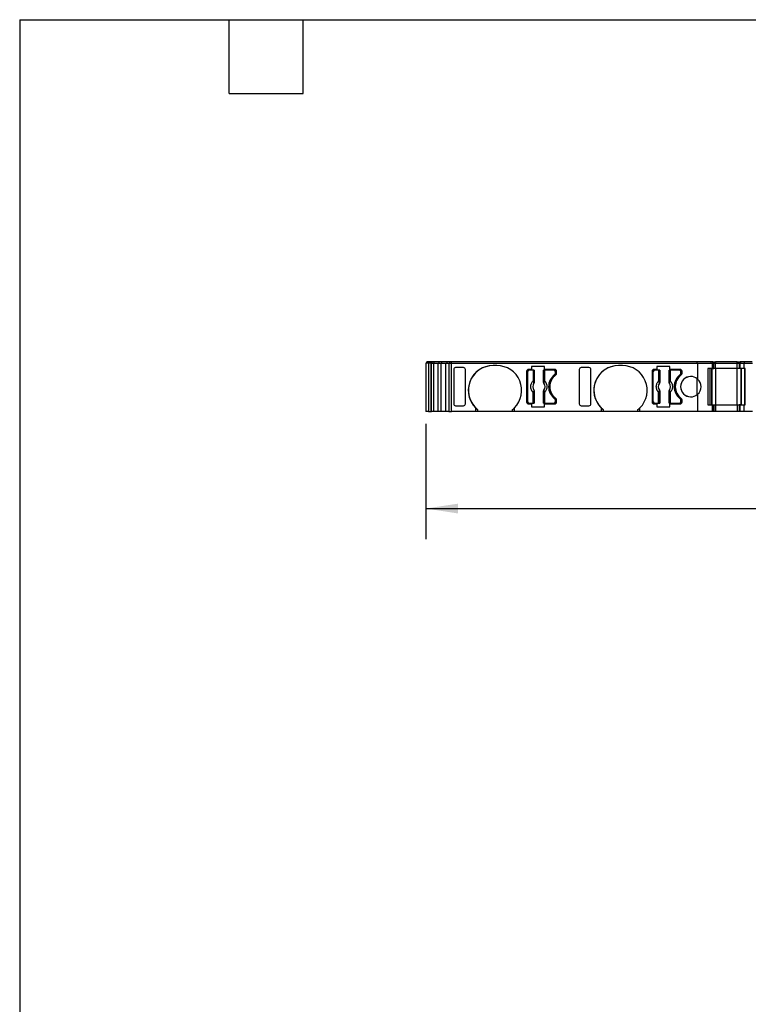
# Model space of a CAD drawing. Header units: millimetres. Extents: x 6 to 273, y 6 to 210.
# Tile 2 of 6: x 6 to 81, y 108 to 210. Entities that reach past the tile are written whole.
import ezdxf

# ---------------------------------------------------------------- set-up
doc = ezdxf.new("R2010")
doc.units = ezdxf.units.MM
doc.linetypes.add('SLD-Solid', pattern=[0])
doc.layers.add('DIMENSIONS', color=140, linetype='SLD-Solid', lineweight=25)
doc.layers.add('TEXT', color=140, linetype='SLD-Solid', lineweight=25)
doc.styles.add('SLDTEXTSTYLE0', font='TXT', dxfattribs={"width": 0.7})
doc.dimstyles.new('SLDDIMSTYLE0', dxfattribs={"dimtxt": 2.158008, "dimasz": 3.302, "dimexe": 0, "dimexo": 0.0625, "dimgap": 0.539502, "dimtad": 0, "dimtih": 1, "dimtoh": 1, "dimrnd": 1e-09, "dimzin": 12, "dimdsep": 46, "dimtxsty": 'SLDTEXTSTYLE0', "dimsah": 1, "dimcen": 0.09, "dimadec": 0, "dimazin": 3, "dimtfac": 1, "dimtofl": 0, "dimtmove": 0, "dimatfit": 3, "dimfxl": 0, "dimfrac": 2, "dimtolj": 1, "dimtzin": 12, "dimarcsym": 0})

# ---------------------------------------------------------------- blocks, each defined once
blk = doc.blocks.new('_D_4')
at = {"layer": 'DIMENSIONS'}
for p, q in [((48.23, 167.84), (48.23, 155.93)), ((139.73, 167.84), (139.73, 155.93)), ((48.23, 159.11), (86.71, 159.11)), ((89.64, 159.11), (88.91, 159.11)), ((88.91, 159.11), (88.91, 155.68)), ((96.05, 159.11), (96.78, 159.11)), ((96.78, 159.11), (96.78, 155.68)), ((139.73, 159.11), (98.97, 159.11)), ((88.91, 155.68), (89.64, 155.68)), ((96.78, 155.68), (96.05, 155.68))]:
    blk.add_line(p, q, dxfattribs=at)
for points in [[(48.23, 159.11), (51.53, 158.6), (51.53, 159.61)], [(139.73, 159.11), (136.43, 159.61), (136.43, 158.6)]]:
    blk.add_solid(points, dxfattribs=at)
at = {"layer": 'DIMENSIONS', "char_height": 2.117, "attachment_point": 1, "style": 'SLDTEXTSTYLE0'}
for s, insert in [('91.5', (89.64, 162.32)), ('3.60', (89.64, 158.41))]:
    blk.add_mtext(s, dxfattribs=dict(at, insert=insert))

msp = doc.modelspace()

# ---------------------------------------------------------------- linework, layer by layer
for p, q in [((48.23, 174.107), (48.23, 169.107)), ((48.478, 174.107), (48.23, 174.107)), ((48.33, 174.107), (48.33, 174.257)), ((48.878, 174.257), (48.33, 174.257)), ((48.478, 174.107), (48.478, 169.107)), ((48.478, 174.107), (48.478, 169.107)), ((48.478, 174.107), (48.478, 169.107)), ((48.478, 174.107), (48.478, 169.107)), ((48.778, 174.107), (48.478, 174.107)), ((48.478, 174.107), (48.478, 174.107)), ((48.478, 174.107), (48.478, 174.107)), ((48.478, 174.107), (48.478, 174.107)), ((48.778, 174.107), (48.778, 169.107)), ((48.788, 174.107), (48.778, 174.107)), ((48.778, 169.107), (48.778, 174.107)), ((48.778, 174.107), (48.778, 174.107)), ((48.788, 169.107), (48.788, 174.107)), ((48.788, 174.107), (48.995, 174.107)), ((48.878, 174.107), (48.878, 174.257)), ((48.885, 174.257), (48.878, 174.257)), ((48.878, 174.107), (48.878, 174.257)), ((48.885, 174.107), (48.885, 174.257)), ((49.074, 174.257), (48.885, 174.257)), ((48.995, 174.107), (48.995, 169.107)), ((48.995, 174.107), (49.485, 174.107)), ((49.074, 174.107), (49.074, 174.257)), ((49.6, 174.257), (49.074, 174.257)), ((49.485, 169.107), (49.485, 174.107)), ((49.485, 174.107), (49.796, 174.107)), ((49.6, 174.107), (49.6, 174.257)), ((49.874, 174.257), (49.6, 174.257)), ((49.796, 169.107), (49.796, 174.107)), ((49.796, 174.107), (50.288, 174.107)), ((49.874, 174.107), (49.874, 174.257)), ((50.403, 174.257), (49.874, 174.257)), ((50.288, 169.107), (50.288, 174.107)), ((50.288, 174.107), (50.589, 174.107)), ((50.403, 174.107), (50.403, 174.257)), ((50.686, 174.257), (50.403, 174.257)), ((50.589, 174.107), (50.589, 169.107)), ((50.589, 174.107), (50.879, 174.107)), ((50.686, 174.107), (50.686, 174.257)), ((50.879, 174.257), (50.686, 174.257)), ((50.879, 174.107), (50.879, 174.257)), ((76.196, 174.257), (50.879, 174.257)), ((50.879, 174.107), (76.24, 174.107)), ((50.879, 169.107), (50.879, 174.107)), ((55.55, 173.857), (55.15, 173.857)), ((60.45, 173.757), (59.11, 173.757)), ((59.11, 173.757), (59.11, 173.457)), ((60.45, 173.457), (60.45, 173.757)), ((68.49, 173.857), (68.09, 173.857)), ((73.39, 173.757), (72.05, 173.757)), ((72.05, 173.757), (72.05, 173.457)), ((73.39, 173.457), (73.39, 173.757)), ((76.196, 174.107), (76.196, 174.257)), ((77.641, 174.257), (76.196, 174.257)), ((76.24, 174.107), (76.24, 172.465)), ((76.24, 174.107), (77.741, 174.107)), ((77.641, 174.107), (77.641, 174.257)), ((77.641, 174.107), (77.641, 174.257)), ((77.641, 174.257), (77.641, 174.257)), ((77.797, 174.257), (77.641, 174.257)), ((77.741, 174.107), (77.741, 173.557)), ((77.741, 174.107), (77.741, 173.557)), ((77.741, 174.107), (77.741, 174.107)), ((77.741, 174.107), (77.897, 174.107)), ((77.797, 174.107), (77.797, 174.257)), ((77.797, 174.107), (77.797, 174.257)), ((77.797, 174.257), (78.097, 174.257)), ((77.897, 173.557), (77.897, 174.107)), ((77.897, 173.557), (77.897, 174.107)), ((77.897, 174.107), (78.097, 174.107)), ((78.097, 174.257), (78.097, 174.107)), ((80.33, 174.257), (78.097, 174.257)), ((78.097, 173.557), (78.097, 174.107)), ((78.097, 174.107), (80.33, 174.107)), ((80.33, 174.107), (80.33, 174.257)), ((80.33, 174.257), (80.63, 174.257)), ((80.33, 173.557), (80.33, 174.107)), ((80.33, 174.107), (80.53, 174.107)), ((80.53, 174.107), (80.53, 173.557)), ((80.53, 174.107), (80.618, 174.107)), ((80.618, 173.557), (80.618, 174.107)), ((80.618, 174.107), (81.03, 174.107)), ((80.63, 174.107), (80.63, 174.257)), ((80.689, 174.257), (80.63, 174.257)), ((80.689, 174.107), (80.689, 174.257)), ((81.071, 174.257), (80.689, 174.257)), ((81.03, 173.557), (81.03, 174.107)), ((81.03, 174.107), (81.897, 174.107)), ((81.071, 174.107), (81.071, 174.257)), ((81.856, 174.257), (81.071, 174.257)), ((51.092, 173.456), (51.092, 169.908)), ((51.092, 173.456), (51.092, 169.908)), ((52.1, 173.657), (51.292, 173.657)), ((52.3, 169.908), (52.3, 173.456)), ((58.6, 173.257), (58.6, 170.107)), ((58.6, 173.257), (58.6, 173.257)), ((58.6, 173.257), (58.6, 170.107)), ((58.725, 170.132), (58.725, 173.232)), ((59.11, 173.457), (58.8, 173.457)), ((59.283, 173.382), (58.875, 173.382)), ((59.283, 173.382), (59.283, 172.269)), ((59.383, 173.382), (59.283, 173.382)), ((59.383, 173.382), (59.383, 172.269)), ((59.393, 173.382), (59.383, 173.382)), ((59.393, 173.382), (59.393, 172.158)), ((60.358, 172.158), (60.358, 173.382)), ((60.367, 173.382), (60.358, 173.382)), ((60.367, 172.269), (60.367, 173.382)), ((60.467, 173.382), (60.367, 173.382)), ((61.5, 173.457), (60.45, 173.457)), ((60.467, 173.382), (60.467, 172.269)), ((61.425, 173.382), (60.467, 173.382)), ((61.495, 172.922), (61.495, 172.922)), ((61.575, 173.082), (61.575, 173.232)), ((61.575, 173.232), (61.575, 173.082)), ((61.575, 173.232), (61.575, 173.232)), ((61.575, 173.082), (61.575, 173.082)), ((61.7, 173.057), (61.7, 173.257)), ((64.031, 173.456), (64.031, 169.908)), ((64.031, 173.456), (64.031, 169.908)), ((65.04, 173.657), (64.231, 173.657)), ((65.24, 169.908), (65.24, 173.456)), ((71.54, 173.257), (71.54, 170.107)), ((71.54, 173.257), (71.54, 173.257)), ((71.54, 173.257), (71.54, 170.107)), ((71.665, 170.132), (71.665, 173.232)), ((72.05, 173.457), (71.74, 173.457)), ((72.223, 173.382), (71.815, 173.382)), ((72.223, 173.382), (72.223, 172.269)), ((72.323, 173.382), (72.223, 173.382)), ((72.323, 173.382), (72.323, 172.269)), ((72.333, 173.382), (72.323, 173.382)), ((72.333, 173.382), (72.333, 172.158)), ((73.298, 172.158), (73.298, 173.382)), ((73.307, 173.382), (73.298, 173.382)), ((73.307, 172.269), (73.307, 173.382)), ((73.407, 173.382), (73.307, 173.382)), ((74.44, 173.457), (73.39, 173.457)), ((73.407, 173.382), (73.407, 172.269)), ((74.365, 173.382), (73.407, 173.382)), ((74.435, 172.922), (74.435, 172.922)), ((74.515, 173.082), (74.515, 173.232)), ((74.515, 173.232), (74.515, 173.082)), ((74.515, 173.232), (74.515, 173.232)), ((74.515, 173.082), (74.515, 173.082)), ((74.64, 173.057), (74.64, 173.257)), ((77.741, 173.557), (77.297, 173.557)), ((77.297, 173.557), (77.297, 169.807)), ((77.541, 169.807), (77.541, 173.557)), ((77.541, 169.807), (77.541, 173.557)), ((77.697, 169.807), (77.697, 173.557)), ((77.697, 173.557), (77.697, 169.807)), ((77.741, 173.557), (77.897, 173.557)), ((78.097, 173.557), (77.897, 173.557)), ((78.097, 173.557), (78.097, 169.807)), ((80.33, 173.557), (78.097, 173.557)), ((80.33, 169.807), (80.33, 173.557)), ((80.53, 173.557), (80.33, 173.557)), ((80.618, 173.557), (80.53, 173.557)), ((81.03, 173.557), (80.618, 173.557)), ((80.73, 169.807), (80.73, 173.557)), ((80.759, 169.807), (80.759, 173.557)), ((81.13, 173.557), (81.03, 173.557)), ((81.113, 169.807), (81.113, 173.557)), ((81.13, 169.807), (81.13, 173.557)), ((59.383, 172.269), (59.283, 172.269)), ((59.355, 172.045), (59.357, 172.044)), ((59.386, 172.161), (59.393, 172.158)), ((60.358, 172.158), (60.364, 172.161)), ((60.367, 172.269), (60.467, 172.269)), ((60.393, 172.044), (60.395, 172.045)), ((72.323, 172.269), (72.223, 172.269)), ((72.295, 172.045), (72.297, 172.044)), ((72.326, 172.161), (72.333, 172.158)), ((73.298, 172.158), (73.304, 172.161)), ((73.307, 172.269), (73.407, 172.269)), ((73.333, 172.044), (73.335, 172.045)), ((76.151, 172.536), (76.151, 170.828)), ((59.283, 169.982), (59.283, 171.095)), ((59.383, 171.095), (59.283, 171.095)), ((59.357, 171.32), (59.355, 171.319)), ((59.383, 171.095), (59.383, 169.982)), ((59.393, 171.206), (59.386, 171.203)), ((59.393, 171.206), (59.393, 169.982)), ((60.358, 169.982), (60.358, 171.206)), ((60.358, 171.206), (60.364, 171.203)), ((60.367, 169.982), (60.367, 171.095)), ((60.367, 171.095), (60.467, 171.095)), ((60.395, 171.319), (60.393, 171.32)), ((60.467, 171.095), (60.467, 169.982)), ((72.223, 169.982), (72.223, 171.095)), ((72.323, 171.095), (72.223, 171.095)), ((72.297, 171.32), (72.295, 171.319)), ((72.323, 171.095), (72.323, 169.982)), ((72.333, 171.206), (72.326, 171.203)), ((72.333, 171.206), (72.333, 169.982)), ((73.298, 169.982), (73.298, 171.206)), ((73.298, 171.206), (73.304, 171.203)), ((73.307, 169.982), (73.307, 171.095)), ((73.307, 171.095), (73.407, 171.095)), ((73.335, 171.319), (73.333, 171.32)), ((73.407, 171.095), (73.407, 169.982)), ((76.24, 170.899), (76.24, 169.107)), ((51.292, 169.707), (52.1, 169.707)), ((58.6, 170.107), (58.6, 170.107)), ((58.8, 169.907), (59.11, 169.907)), ((58.875, 169.982), (59.283, 169.982)), ((59.11, 169.907), (59.11, 169.607)), ((59.283, 169.982), (59.383, 169.982)), ((59.383, 169.982), (59.393, 169.982)), ((60.358, 169.982), (60.367, 169.982)), ((60.367, 169.982), (60.467, 169.982)), ((60.45, 169.607), (60.45, 169.907)), ((60.45, 169.907), (61.5, 169.907)), ((60.467, 169.982), (61.425, 169.982)), ((61.495, 170.442), (61.495, 170.442)), ((61.575, 170.132), (61.575, 170.282)), ((61.575, 170.282), (61.575, 170.282)), ((61.575, 170.282), (61.575, 170.132)), ((61.575, 170.132), (61.575, 170.132)), ((61.7, 170.107), (61.7, 170.307)), ((64.231, 169.707), (65.04, 169.707)), ((71.54, 170.107), (71.54, 170.107)), ((71.74, 169.907), (72.05, 169.907)), ((71.815, 169.982), (72.223, 169.982)), ((72.05, 169.907), (72.05, 169.607)), ((72.223, 169.982), (72.323, 169.982)), ((72.323, 169.982), (72.333, 169.982)), ((73.298, 169.982), (73.307, 169.982)), ((73.307, 169.982), (73.407, 169.982)), ((73.39, 169.607), (73.39, 169.907)), ((73.39, 169.907), (74.44, 169.907)), ((73.407, 169.982), (74.365, 169.982)), ((74.435, 170.442), (74.435, 170.442)), ((74.515, 170.132), (74.515, 170.282)), ((74.515, 170.282), (74.515, 170.282)), ((74.515, 170.282), (74.515, 170.132)), ((74.515, 170.132), (74.515, 170.132)), ((74.64, 170.107), (74.64, 170.307)), ((77.297, 169.807), (77.741, 169.807)), ((77.741, 169.807), (77.741, 169.107)), ((77.741, 169.807), (77.741, 169.107)), ((77.741, 169.807), (77.741, 169.807)), ((77.741, 169.807), (77.897, 169.807)), ((77.897, 169.107), (77.897, 169.807)), ((77.897, 169.807), (77.897, 169.107)), ((77.897, 169.807), (78.097, 169.807)), ((78.097, 169.807), (78.097, 169.107)), ((78.097, 169.807), (80.33, 169.807)), ((80.33, 169.807), (80.33, 169.107)), ((80.33, 169.807), (80.53, 169.807)), ((80.53, 169.807), (80.53, 169.107)), ((80.618, 169.807), (80.53, 169.807)), ((80.618, 169.107), (80.618, 169.807)), ((80.618, 169.807), (81.03, 169.807)), ((81.03, 169.107), (81.03, 169.807)), ((81.03, 169.807), (81.13, 169.807)), ((48.478, 169.107), (48.23, 169.107)), ((48.478, 169.107), (48.778, 169.107)), ((48.478, 169.107), (48.478, 169.107)), ((48.478, 169.107), (48.478, 169.107)), ((48.478, 169.107), (48.478, 169.107)), ((48.778, 169.107), (48.788, 169.107)), ((48.778, 169.107), (48.778, 169.107)), ((48.995, 169.107), (48.788, 169.107)), ((49.485, 169.107), (48.995, 169.107)), ((49.796, 169.107), (49.485, 169.107)), ((50.288, 169.107), (49.796, 169.107)), ((50.589, 169.107), (50.288, 169.107)), ((50.589, 169.107), (50.879, 169.107)), ((53.35, 169.107), (50.879, 169.107)), ((53.35, 169.501), (53.35, 169.107)), ((53.55, 169.107), (53.35, 169.107)), ((53.55, 169.321), (53.55, 169.107)), ((57.15, 169.107), (53.55, 169.107)), ((57.15, 169.107), (57.15, 169.321)), ((57.35, 169.107), (57.15, 169.107)), ((57.35, 169.107), (57.35, 169.501)), ((66.29, 169.107), (57.35, 169.107)), ((59.11, 169.607), (60.45, 169.607)), ((66.29, 169.501), (66.29, 169.107)), ((66.49, 169.107), (66.29, 169.107)), ((66.49, 169.321), (66.49, 169.107)), ((70.09, 169.107), (66.49, 169.107)), ((70.09, 169.107), (70.09, 169.321)), ((70.29, 169.107), (70.09, 169.107)), ((70.29, 169.107), (70.29, 169.501)), ((76.24, 169.107), (70.29, 169.107)), ((72.05, 169.607), (73.39, 169.607)), ((77.741, 169.107), (76.24, 169.107)), ((77.741, 169.107), (77.741, 169.107)), ((77.897, 169.107), (77.741, 169.107)), ((78.097, 169.107), (77.897, 169.107)), ((80.33, 169.107), (78.097, 169.107)), ((80.53, 169.107), (80.33, 169.107)), ((80.618, 169.107), (80.53, 169.107)), ((81.03, 169.107), (80.618, 169.107)), ((81.897, 169.107), (81.03, 169.107))]:
    msp.add_line(p, q)
for centre, radius, start, end in [((55.15, 171.307), 2.55, 90, 225.09914), ((55.15, 171.307), 2.55, 90, 231.1377), ((55.55, 171.307), 2.55, 314.90088, 90), ((68.09, 171.307), 2.55, 90, 225.09914), ((68.09, 171.307), 2.55, 90, 231.1377), ((68.49, 171.307), 2.55, 314.90088, 90), ((58.8, 173.257), 0.2, 90, 180), ((58.8, 173.257), 0.2, 90, 180), ((58.875, 173.232), 0.15, 90, 180), ((62.425, 171.682), 1.55, 126.8699, 233.1301), ((62.425, 171.682), 1.55, 126.8699, 233.1301), ((62.5, 171.682), 1.5, 126.03188, 233.96812), ((61.425, 173.232), 0.15, 0, 90), ((61.425, 173.232), 0.15, 0, 90), ((61.375, 173.082), 0.2, 306.8699, 0), ((61.375, 173.082), 0.2, 306.8699, 0), ((61.5, 173.257), 0.2, 0, 90), ((61.5, 173.057), 0.2, 306.03188, 0), ((71.74, 173.257), 0.2, 90, 180), ((71.74, 173.257), 0.2, 90, 180), ((71.815, 173.232), 0.15, 90, 180), ((75.365, 171.682), 1.55, 126.8699, 233.1301), ((75.365, 171.682), 1.55, 126.8699, 233.1301), ((75.44, 171.682), 1.5, 126.03188, 233.96812), ((74.365, 173.232), 0.15, 0, 90), ((74.365, 173.232), 0.15, 0, 90), ((74.315, 173.082), 0.2, 306.8699, 0), ((74.315, 173.082), 0.2, 306.8699, 0), ((74.44, 173.257), 0.2, 0, 90), ((75.54, 171.682), 1.05, 48.18969, 311.81031), ((75.54, 171.682), 1.05, 90, 270), ((74.44, 173.057), 0.2, 306.03188, 0), ((59.875, 171.682), 0.634, 145.08334, 214.91666), ((59.875, 171.682), 0.633, 145.05032, 214.9496), ((59.322, 172.175), 0.066, 289.96147, 346.89453), ((60.428, 172.175), 0.066, 193.10546, 250.03853), ((59.875, 171.682), 0.633, 325.05032, 34.9496), ((59.875, 171.682), 0.634, 325.08334, 34.91666), ((72.815, 171.682), 0.634, 145.08334, 214.91666), ((72.815, 171.682), 0.633, 145.05032, 214.9496), ((72.262, 172.175), 0.066, 289.96147, 346.89453), ((73.368, 172.175), 0.066, 193.10546, 250.03853), ((72.815, 171.682), 0.633, 325.05032, 34.9496), ((72.815, 171.682), 0.634, 325.08334, 34.91666), ((75.54, 171.682), 1.05, 311.81032, 48.18968), ((59.322, 171.188), 0.066, 13.10547, 70.03853), ((60.428, 171.188), 0.066, 109.96147, 166.89454), ((72.262, 171.188), 0.066, 13.10547, 70.03853), ((73.368, 171.188), 0.066, 109.96147, 166.89454), ((58.8, 170.107), 0.2, 180, 270), ((58.8, 170.107), 0.2, 180, 270), ((58.875, 170.132), 0.15, 180, 270), ((61.425, 170.132), 0.15, 270, 0), ((61.425, 170.132), 0.15, 270, 0), ((61.375, 170.282), 0.2, 0, 53.13009), ((61.375, 170.282), 0.2, 0, 53.13009), ((61.5, 170.107), 0.2, 270, 0), ((61.5, 170.307), 0.2, 0, 53.96812), ((71.74, 170.107), 0.2, 180, 270), ((71.74, 170.107), 0.2, 180, 270), ((71.815, 170.132), 0.15, 180, 270), ((74.365, 170.132), 0.15, 270, 0), ((74.365, 170.132), 0.15, 270, 0), ((74.315, 170.282), 0.2, 0, 53.13009), ((74.315, 170.282), 0.2, 0, 53.13009), ((74.44, 170.107), 0.2, 270, 0), ((74.44, 170.307), 0.2, 0, 53.96812), ((55.15, 171.307), 2.55, 225.09914, 231.1377), ((55.55, 171.307), 2.55, 308.86232, 314.90088), ((68.09, 171.307), 2.55, 225.09914, 231.1377), ((68.49, 171.307), 2.55, 308.86232, 314.90088)]:
    msp.add_arc(centre, radius, start, end)
at = {"extrusion": (-6.79117e-08, 0, 1)}
for centre, major_axis, start_param, end_param in [((51.292, 173.456), (0, -0.201), 3.1415927, 4.712389), ((65.04, 173.456), (0, -0.201), 1.5707963, 3.1415925), ((52.1, 169.908), (0, 0.201), 3.1415927, 4.712389), ((65.04, 169.908), (0, 0.201), 3.1415927, 4.712389)]:
    msp.add_ellipse(centre, major_axis=major_axis, ratio=0.9961947, start_param=start_param, end_param=end_param, dxfattribs=at)
at = {"extrusion": (-6.79117e-08, 2.40353e-21, 1)}
msp.add_ellipse((52.1, 173.456), major_axis=(0, -0.201), ratio=0.9961947, start_param=1.5707963, end_param=3.1415925, dxfattribs=at)
at = {"extrusion": (-6.79117e-08, 4.80706e-21, 1)}
msp.add_ellipse((64.231, 173.456), major_axis=(0, -0.201), ratio=0.9961947, start_param=3.1415927, end_param=4.712389, dxfattribs=at)
at = {"extrusion": (-6.79117e-08, -2.40353e-21, 1)}
msp.add_ellipse((51.292, 169.908), major_axis=(0, 0.201), ratio=0.9961947, start_param=1.5707963, end_param=3.1415927, dxfattribs=at)
at = {"extrusion": (-6.79117e-08, -4.80706e-21, 1)}
msp.add_ellipse((64.231, 169.908), major_axis=(0, 0.201), ratio=0.9961947, start_param=1.5707963, end_param=3.1415927, dxfattribs=at)
for points, knots in [([(59.283, 171.095), (59.265, 171.114), (59.23, 171.152), (59.183, 171.215), (59.143, 171.282), (59.095, 171.379), (59.053, 171.513), (59.036, 171.682), (59.053, 171.851), (59.103, 172.009), (59.179, 172.152), (59.249, 172.23), (59.283, 172.269)], [0, 0, 0, 0, 0.0602697, 0.1200562, 0.1798933, 0.2403137, 0.3700145, 0.5001284, 0.6298294, 0.7599435, 0.879871, 1, 1, 1, 1]), ([(59.355, 172.045), (59.357, 172.05), (59.359, 172.06), (59.357, 172.078), (59.352, 172.096), (59.347, 172.108), (59.344, 172.113)], [0, 0, 0, 0, 0.3068807, 0.5758818, 0.8069791, 1, 1, 1, 1]), ([(59.386, 172.161), (59.386, 172.144), (59.384, 172.103), (59.366, 172.067), (59.355, 172.045)], [0, 0, 0, 0, 0.389276, 1, 1, 1, 1]), ([(59.393, 172.158), (59.393, 172.152), (59.392, 172.146), (59.392, 172.139), (59.391, 172.133), (59.39, 172.126), (59.389, 172.12), (59.388, 172.114), (59.386, 172.107), (59.384, 172.101), (59.383, 172.098), (59.382, 172.095), (59.381, 172.092), (59.379, 172.086), (59.377, 172.08), (59.374, 172.074), (59.372, 172.071), (59.371, 172.068), (59.369, 172.065), (59.366, 172.058), (59.361, 172.051), (59.357, 172.044)], [0, 0, 0, 0, 0.00001937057, 0.00001937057, 0.00001937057, 0.00003874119, 0.00003874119, 0.00003874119, 0.00005811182, 0.00005811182, 0.00005811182, 0.00006777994, 0.00006777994, 0.00006777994, 0.00008715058, 0.00008715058, 0.00008715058, 0.0000968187, 0.0000968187, 0.0000968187, 0.00012148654, 0.00012148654, 0.00012148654, 0.00012148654]), ([(59.383, 172.269), (59.383, 172.248), (59.383, 172.21), (59.385, 172.176), (59.386, 172.161)], [0, 0, 0, 0, 0.52148489, 1, 1, 1, 1]), ([(60.393, 172.044), (60.39, 172.05), (60.386, 172.055), (60.383, 172.061), (60.38, 172.066), (60.377, 172.072), (60.374, 172.078), (60.372, 172.084), (60.37, 172.09), (60.368, 172.096), (60.367, 172.099), (60.366, 172.102), (60.365, 172.105), (60.363, 172.112), (60.362, 172.118), (60.361, 172.124), (60.36, 172.127), (60.359, 172.131), (60.359, 172.134), (60.358, 172.142), (60.358, 172.15), (60.358, 172.158)], [0, 0, 0, 0, 0.00001937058, 0.00001937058, 0.00001937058, 0.00003874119, 0.00003874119, 0.00003874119, 0.00005811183, 0.00005811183, 0.00005811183, 0.00006777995, 0.00006777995, 0.00006777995, 0.00008715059, 0.00008715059, 0.00008715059, 0.00009681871, 0.00009681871, 0.00009681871, 0.00012148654, 0.00012148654, 0.00012148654, 0.00012148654]), ([(60.364, 172.161), (60.365, 172.171), (60.366, 172.191), (60.367, 172.229), (60.367, 172.255), (60.367, 172.269)], [0, 0, 0, 0, 0.3172218, 0.6450837, 1, 1, 1, 1]), ([(60.395, 172.045), (60.389, 172.056), (60.377, 172.078), (60.368, 172.11), (60.364, 172.137), (60.364, 172.154), (60.364, 172.161)], [0, 0, 0, 0, 0.3320969, 0.61117, 0.8339341, 1, 1, 1, 1]), ([(60.467, 172.269), (60.485, 172.25), (60.52, 172.212), (60.567, 172.149), (60.607, 172.082), (60.655, 171.985), (60.697, 171.851), (60.714, 171.682), (60.697, 171.513), (60.647, 171.355), (60.571, 171.212), (60.501, 171.134), (60.467, 171.095)], [0, 0, 0, 0, 0.06026972, 0.12005615, 0.17989326, 0.24031368, 0.37001455, 0.5001284, 0.62982944, 0.75994348, 0.87987101, 1, 1, 1, 1]), ([(72.223, 171.095), (72.205, 171.114), (72.17, 171.152), (72.123, 171.215), (72.083, 171.282), (72.035, 171.379), (71.993, 171.513), (71.976, 171.682), (71.993, 171.851), (72.043, 172.009), (72.119, 172.152), (72.189, 172.23), (72.223, 172.269)], [0, 0, 0, 0, 0.0602697, 0.1200562, 0.1798933, 0.2403137, 0.3700145, 0.5001284, 0.6298294, 0.7599435, 0.879871, 1, 1, 1, 1]), ([(72.295, 172.045), (72.297, 172.05), (72.299, 172.06), (72.297, 172.078), (72.292, 172.096), (72.287, 172.108), (72.284, 172.113)], [0, 0, 0, 0, 0.3068807, 0.5758818, 0.8069791, 1, 1, 1, 1]), ([(72.326, 172.161), (72.326, 172.144), (72.324, 172.103), (72.306, 172.067), (72.295, 172.045)], [0, 0, 0, 0, 0.389276, 1, 1, 1, 1]), ([(72.333, 172.158), (72.333, 172.152), (72.332, 172.146), (72.332, 172.139), (72.331, 172.133), (72.33, 172.126), (72.329, 172.12), (72.328, 172.114), (72.326, 172.107), (72.324, 172.101), (72.323, 172.098), (72.322, 172.095), (72.321, 172.092), (72.319, 172.086), (72.316, 172.08), (72.314, 172.074), (72.312, 172.071), (72.311, 172.068), (72.309, 172.065), (72.306, 172.058), (72.301, 172.051), (72.297, 172.044)], [0, 0, 0, 0, 0.00001937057, 0.00001937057, 0.00001937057, 0.00003874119, 0.00003874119, 0.00003874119, 0.00005811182, 0.00005811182, 0.00005811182, 0.00006777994, 0.00006777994, 0.00006777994, 0.00008715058, 0.00008715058, 0.00008715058, 0.0000968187, 0.0000968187, 0.0000968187, 0.00012148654, 0.00012148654, 0.00012148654, 0.00012148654]), ([(72.323, 172.269), (72.323, 172.248), (72.323, 172.21), (72.325, 172.176), (72.326, 172.161)], [0, 0, 0, 0, 0.5214849, 1, 1, 1, 1]), ([(73.333, 172.044), (73.33, 172.05), (73.326, 172.055), (73.323, 172.061), (73.32, 172.066), (73.317, 172.072), (73.314, 172.078), (73.312, 172.084), (73.31, 172.09), (73.308, 172.096), (73.307, 172.099), (73.306, 172.102), (73.305, 172.105), (73.303, 172.112), (73.302, 172.118), (73.3, 172.124), (73.3, 172.127), (73.299, 172.131), (73.299, 172.134), (73.298, 172.142), (73.298, 172.15), (73.298, 172.158)], [0, 0, 0, 0, 0.00001937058, 0.00001937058, 0.00001937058, 0.00003874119, 0.00003874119, 0.00003874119, 0.00005811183, 0.00005811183, 0.00005811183, 0.00006777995, 0.00006777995, 0.00006777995, 0.00008715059, 0.00008715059, 0.00008715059, 0.00009681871, 0.00009681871, 0.00009681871, 0.00012148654, 0.00012148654, 0.00012148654, 0.00012148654]), ([(73.304, 172.161), (73.305, 172.171), (73.306, 172.191), (73.307, 172.229), (73.307, 172.255), (73.307, 172.269)], [0, 0, 0, 0, 0.3172218, 0.6450837, 1, 1, 1, 1]), ([(73.335, 172.045), (73.329, 172.056), (73.317, 172.078), (73.308, 172.11), (73.304, 172.137), (73.304, 172.154), (73.304, 172.161)], [0, 0, 0, 0, 0.3320969, 0.61117, 0.8339341, 1, 1, 1, 1]), ([(73.407, 172.269), (73.425, 172.25), (73.46, 172.212), (73.507, 172.149), (73.547, 172.082), (73.595, 171.985), (73.637, 171.851), (73.654, 171.682), (73.637, 171.513), (73.587, 171.355), (73.511, 171.212), (73.441, 171.134), (73.407, 171.095)], [0, 0, 0, 0, 0.0602697, 0.1200562, 0.1798933, 0.2403137, 0.3700145, 0.5001284, 0.6298294, 0.7599435, 0.879871, 1, 1, 1, 1]), ([(59.355, 171.319), (59.362, 171.308), (59.373, 171.286), (59.382, 171.254), (59.386, 171.227), (59.386, 171.21), (59.386, 171.203)], [0, 0, 0, 0, 0.3320969, 0.61117, 0.8339341, 1, 1, 1, 1]), ([(59.357, 171.32), (59.36, 171.314), (59.364, 171.309), (59.367, 171.303), (59.37, 171.298), (59.373, 171.292), (59.376, 171.286), (59.378, 171.28), (59.381, 171.274), (59.383, 171.268), (59.384, 171.265), (59.384, 171.262), (59.385, 171.259), (59.387, 171.252), (59.388, 171.246), (59.39, 171.24), (59.39, 171.237), (59.391, 171.233), (59.391, 171.23), (59.392, 171.222), (59.393, 171.214), (59.393, 171.206)], [0, 0, 0, 0, 0.00001937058, 0.00001937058, 0.00001937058, 0.00003874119, 0.00003874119, 0.00003874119, 0.00005811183, 0.00005811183, 0.00005811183, 0.00006777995, 0.00006777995, 0.00006777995, 0.00008715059, 0.00008715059, 0.00008715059, 0.00009681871, 0.00009681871, 0.00009681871, 0.00012148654, 0.00012148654, 0.00012148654, 0.00012148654]), ([(59.386, 171.203), (59.385, 171.193), (59.384, 171.172), (59.383, 171.135), (59.383, 171.109), (59.383, 171.095)], [0, 0, 0, 0, 0.3172218, 0.6450837, 1, 1, 1, 1]), ([(60.358, 171.206), (60.358, 171.212), (60.358, 171.218), (60.358, 171.225), (60.359, 171.231), (60.36, 171.238), (60.361, 171.244), (60.363, 171.25), (60.364, 171.257), (60.366, 171.263), (60.367, 171.266), (60.368, 171.269), (60.369, 171.272), (60.371, 171.278), (60.374, 171.284), (60.376, 171.29), (60.378, 171.293), (60.379, 171.296), (60.381, 171.299), (60.384, 171.306), (60.389, 171.313), (60.393, 171.32)], [0, 0, 0, 0, 0.00001937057, 0.00001937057, 0.00001937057, 0.00003874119, 0.00003874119, 0.00003874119, 0.00005811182, 0.00005811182, 0.00005811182, 0.00006777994, 0.00006777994, 0.00006777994, 0.00008715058, 0.00008715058, 0.00008715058, 0.0000968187, 0.0000968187, 0.0000968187, 0.00012148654, 0.00012148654, 0.00012148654, 0.00012148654]), ([(60.364, 171.203), (60.365, 171.22), (60.366, 171.261), (60.384, 171.297), (60.395, 171.319)], [0, 0, 0, 0, 0.389276, 1, 1, 1, 1]), ([(60.367, 171.095), (60.367, 171.116), (60.367, 171.154), (60.365, 171.188), (60.364, 171.203)], [0, 0, 0, 0, 0.5214849, 1, 1, 1, 1]), ([(60.395, 171.319), (60.394, 171.314), (60.391, 171.304), (60.393, 171.286), (60.398, 171.268), (60.403, 171.256), (60.406, 171.25)], [0, 0, 0, 0, 0.3068807, 0.5758818, 0.8069791, 1, 1, 1, 1]), ([(60.406, 171.25), (60.41, 171.241), (60.419, 171.22), (60.435, 171.182), (60.452, 171.139), (60.462, 171.11), (60.467, 171.095)], [0, 0, 0, 0, 0.2204753, 0.4990753, 0.7481191, 1, 1, 1, 1]), ([(72.295, 171.319), (72.302, 171.308), (72.313, 171.286), (72.322, 171.254), (72.326, 171.227), (72.326, 171.21), (72.326, 171.203)], [0, 0, 0, 0, 0.3320969, 0.61117, 0.8339341, 1, 1, 1, 1]), ([(72.297, 171.32), (72.3, 171.314), (72.304, 171.309), (72.307, 171.303), (72.31, 171.298), (72.313, 171.292), (72.316, 171.286), (72.318, 171.28), (72.321, 171.274), (72.323, 171.268), (72.324, 171.265), (72.324, 171.262), (72.325, 171.259), (72.327, 171.252), (72.328, 171.246), (72.33, 171.24), (72.33, 171.237), (72.331, 171.233), (72.331, 171.23), (72.332, 171.222), (72.333, 171.214), (72.333, 171.206)], [0, 0, 0, 0, 0.00001937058, 0.00001937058, 0.00001937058, 0.00003874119, 0.00003874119, 0.00003874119, 0.00005811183, 0.00005811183, 0.00005811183, 0.00006777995, 0.00006777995, 0.00006777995, 0.00008715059, 0.00008715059, 0.00008715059, 0.00009681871, 0.00009681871, 0.00009681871, 0.00012148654, 0.00012148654, 0.00012148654, 0.00012148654]), ([(72.326, 171.203), (72.325, 171.193), (72.324, 171.172), (72.323, 171.135), (72.323, 171.109), (72.323, 171.095)], [0, 0, 0, 0, 0.3172218, 0.6450837, 1, 1, 1, 1]), ([(73.298, 171.206), (73.298, 171.212), (73.298, 171.218), (73.298, 171.225), (73.299, 171.231), (73.3, 171.238), (73.301, 171.244), (73.303, 171.25), (73.304, 171.257), (73.306, 171.263), (73.307, 171.266), (73.308, 171.269), (73.309, 171.272), (73.311, 171.278), (73.314, 171.284), (73.316, 171.29), (73.318, 171.293), (73.319, 171.296), (73.321, 171.299), (73.324, 171.306), (73.329, 171.313), (73.333, 171.32)], [0, 0, 0, 0, 0.00001937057, 0.00001937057, 0.00001937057, 0.00003874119, 0.00003874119, 0.00003874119, 0.00005811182, 0.00005811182, 0.00005811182, 0.00006777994, 0.00006777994, 0.00006777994, 0.00008715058, 0.00008715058, 0.00008715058, 0.0000968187, 0.0000968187, 0.0000968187, 0.00012148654, 0.00012148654, 0.00012148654, 0.00012148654]), ([(73.304, 171.203), (73.305, 171.22), (73.306, 171.261), (73.324, 171.297), (73.335, 171.319)], [0, 0, 0, 0, 0.389276, 1, 1, 1, 1]), ([(73.307, 171.095), (73.307, 171.116), (73.307, 171.154), (73.305, 171.188), (73.304, 171.203)], [0, 0, 0, 0, 0.5214849, 1, 1, 1, 1]), ([(73.335, 171.319), (73.333, 171.314), (73.331, 171.304), (73.333, 171.286), (73.338, 171.268), (73.343, 171.256), (73.346, 171.25)], [0, 0, 0, 0, 0.3068807, 0.5758818, 0.8069791, 1, 1, 1, 1]), ([(73.346, 171.25), (73.35, 171.241), (73.359, 171.22), (73.375, 171.182), (73.392, 171.139), (73.402, 171.11), (73.407, 171.095)], [0, 0, 0, 0, 0.22047531, 0.49907525, 0.74811907, 1, 1, 1, 1])]:
    msp.add_open_spline(points, degree=3, knots=knots)
for points in [[(59.283, 172.269), (59.302, 172.212), (59.325, 172.155), (59.344, 172.113)], [(60.395, 172.045), (60.389, 172.06), (60.392, 172.083), (60.406, 172.113)], [(60.406, 172.113), (60.425, 172.155), (60.448, 172.212), (60.467, 172.269)], [(72.223, 172.269), (72.242, 172.212), (72.265, 172.155), (72.284, 172.113)], [(73.335, 172.045), (73.329, 172.06), (73.332, 172.083), (73.346, 172.113)], [(73.346, 172.113), (73.365, 172.155), (73.388, 172.212), (73.407, 172.269)], [(59.344, 171.25), (59.325, 171.209), (59.302, 171.152), (59.283, 171.095)], [(59.355, 171.319), (59.362, 171.304), (59.358, 171.281), (59.344, 171.25)], [(72.284, 171.25), (72.265, 171.209), (72.242, 171.152), (72.223, 171.095)], [(72.295, 171.319), (72.302, 171.304), (72.298, 171.281), (72.284, 171.25)]]:
    msp.add_open_spline(points, degree=3)
at = {"layer": 'TEXT'}
for p, q in [((6.35, 209.55), (273.05, 209.55)), ((6.35, 209.55), (6.35, 6.35)), ((27.94, 201.93), (27.94, 209.55)), ((35.56, 201.93), (35.56, 209.55)), ((27.94, 201.93), (35.56, 201.93))]:
    msp.add_line(p, q, dxfattribs=at)

# ---------------------------------------------------------------- dimensions: what is measured, and where the dimension line sits
at = {"layer": 'DIMENSIONS'}
dim = msp.add_linear_dim(base=(139.733, 159.107), p1=(48.23, 169.107), p2=(139.733, 169.107), angle=360, dimstyle='SLDDIMSTYLE0', dxfattribs=at)
dim.commit()
dim.dimension.update_dxf_attribs({"geometry": '_D_4', "text_midpoint": (92.844, 159.107), "dimtype": 160})

doc.saveas('drawing.dxf')
